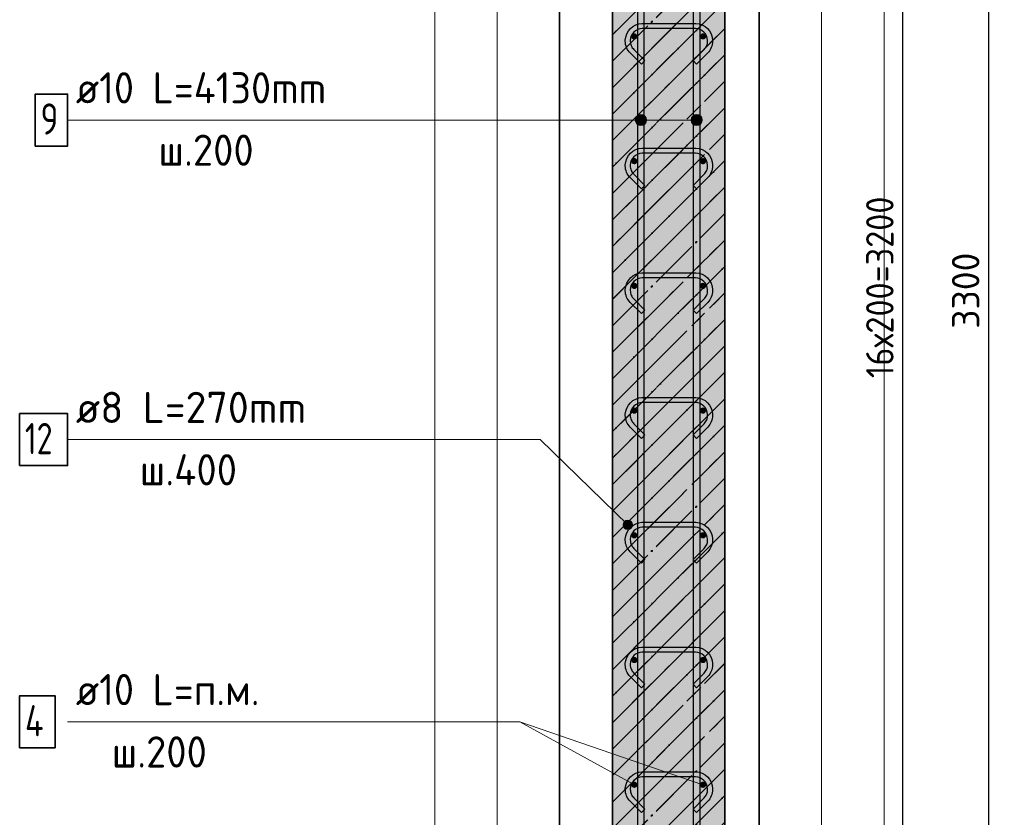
# Model space of a CAD drawing. Header units: millimetres. Extents: x -2995 to 60896, y -2809 to 57831.
# Tile 158 of 169: x 35749 to 37328, y 52628 to 53907. Entities that reach past the tile are written whole.
import ezdxf

# ---------------------------------------------------------------- set-up
doc = ezdxf.new("R2010")
doc.units = ezdxf.units.MM
doc.header["$PDMODE"] = 65
doc.linetypes.add('______11', pattern=[100, 80, -10, 0, -10])
doc.linetypes.add('______5', pattern=[220, 160, -20, 20, -20])
for name, color, linetype, lineweight in [('Standard', 7, 'Continuous', 25), ('Арм.стержн. вертикальными 1', 22, 'Continuous', 35), ('Арм.стержн.горизонт. 1', 180, 'Continuous', 35), ('Размерная линия_ общее', 7, 'Continuous', 13), ('Текст_ примечание', 7, 'Continuous', 13)]:
    doc.layers.add(name, color=color, linetype=linetype, lineweight=lineweight)
doc.layers.add('Арм.стержн.Стяжки', color=7, linetype='Continuous', lineweight=35, true_color=0x501e0f)
doc.styles.add('ISOCPEUR', font='ISOCPEUR')
doc.dimstyles.new('DIMSTYLE_5', dxfattribs={"dimtxt": 44, "dimasz": 50, "dimexe": 0, "dimexo": 0, "dimgap": 22, "dimtad": 2, "dimdec": 0, "dimrnd": 5, "dimzin": 12, "dimdsep": 46, "dimtxsty": 'ISOCPEUR', "dimblk1": 'ALL_ML_STRICH', "dimblk2": 'ALL_ML_STRICH', "dimsah": 1, "dimcen": 0, "dimclrd": 7, "dimclre": 256, "dimclrt": 7, "dimadec": 0, "dimazin": 0, "dimtfac": 1, "dimtdec": 0, "dimtix": 1, "dimtmove": 2, "dimatfit": 3, "dimfxl": 0, "dimtzin": 0, "dimlwd": 0, "dimlwe": -3, "dimarcsym": 0})

# ---------------------------------------------------------------- blocks, each defined once
blk = doc.blocks.new('ALL_ML_STRICH')
at = {"color": 0, "linetype": 'ByBlock', "lineweight": -2}
for p, q in [((0, -0.5), (0, 0.5)), ((-1, 0), (0.5, 0)), ((-0.3, -0.3), (0.3, 0.3))]:
    blk.add_line(p, q, dxfattribs=at)
blk = doc.blocks.new('*D361')
at = {"layer": 'DEFPOINTS', "color": 7, "linetype": 'Continuous', "lineweight": 13, "transparency": 33554687}
for p in [(36844.8, 55079.9), (36844.8, 51879.9), (37165.4, 51879.9)]:
    blk.add_point(p, dxfattribs=at)
at = {"layer": 'Размерная линия_ общее', "color": 253, "linetype": 'Continuous', "lineweight": -2, "true_color": 0xa0a0a0, "transparency": 33554687}
for p, q in [((36864.8, 55079.9), (37165.4, 55079.9)), ((36864.8, 51879.9), (37165.4, 51879.9))]:
    blk.add_line(p, q, dxfattribs=at)
at = {"layer": 'Размерная линия_ общее', "color": 7, "linetype": 'Continuous', "lineweight": -2, "transparency": 33554687}
blk.add_line((37165.4, 51879.9), (37165.4, 55079.9), dxfattribs=at)
at = {"layer": 'Размерная линия_ общее', "color": 7, "linetype": 'Continuous', "lineweight": 13, "transparency": 33554687, "xscale": 50, "yscale": 50, "zscale": 50}
for p, rotation in [((37165.4, 55079.9), 90), ((37165.4, 51879.9), 270)]:
    blk.add_blockref('ALL_ML_STRICH', p, dxfattribs=dict(at, rotation=rotation))
at = {"layer": 'Размерная линия_ общее', "color": 7, "linetype": 'Continuous', "lineweight": 13, "transparency": 33554687, "insert": (37106.4, 53331.9), "char_height": 44, "width": 2.2, "attachment_point": 1, "rotation": 90, "line_spacing_factor": 0.60241, "style": 'ISOCPEUR'}
blk.add_mtext('\\W0.91;16х200=3200', dxfattribs=at)
blk = doc.blocks.new('*D364')
at = {"layer": 'DEFPOINTS', "color": 7, "linetype": 'Continuous', "lineweight": 13, "transparency": 33554687}
for p in [(36734.8, 55119.9), (36782.7, 51819.9), (37303, 51819.9)]:
    blk.add_point(p, dxfattribs=at)
at = {"layer": 'Размерная линия_ общее', "color": 253, "linetype": 'Continuous', "lineweight": -2, "true_color": 0xa0a0a0, "transparency": 33554687}
for p, q in [((36754.8, 55119.9), (37303, 55119.9)), ((36802.7, 51819.9), (37303, 51819.9))]:
    blk.add_line(p, q, dxfattribs=at)
at = {"layer": 'Размерная линия_ общее', "color": 7, "linetype": 'Continuous', "lineweight": -2, "transparency": 33554687}
blk.add_line((37303, 51819.9), (37303, 55119.9), dxfattribs=at)
at = {"layer": 'Размерная линия_ общее', "color": 7, "linetype": 'Continuous', "lineweight": 13, "transparency": 33554687, "xscale": 50, "yscale": 50, "zscale": 50}
for p, rotation in [((37303, 55119.9), 90), ((37303, 51819.9), 270)]:
    blk.add_blockref('ALL_ML_STRICH', p, dxfattribs=dict(at, rotation=rotation))
at = {"layer": 'Размерная линия_ общее', "color": 7, "linetype": 'Continuous', "lineweight": 13, "transparency": 33554687, "insert": (37266, 53472.1), "char_height": 44, "width": 176, "attachment_point": 5, "rotation": 90, "style": 'ISOCPEUR'}
blk.add_mtext('\\A1;{3300}', dxfattribs=at)

msp = doc.modelspace()

# ---------------------------------------------------------------- hatches: boundary and pattern name
at = {"layer": 'Standard', "linetype": 'Continuous', "lineweight": 35, "transparency": 33554687}
h = msp.add_hatch(dxfattribs=at)
h.set_pattern_fill('__________541', scale=20, angle=135, style=0, pattern_type=2)
h.set_pattern_definition([(225, (0, 0), (42.426407, -42.426407), [80, -10, 0, -10]), (225, (21.213, -21.213), (42.426407, -42.426407), [160, -20, 20, -20])])
h.paths.add_polyline_path([(36879.8, 55119.9), (36699.8, 55119.9), (36699.8, 51819.9), (36879.8, 51819.9)], flags=0)
at = {"layer": 'Standard', "linetype": 'Continuous', "lineweight": 35, "true_color": 0xc7c7c7, "transparency": 33554687}
msp.add_hatch(color=9, dxfattribs=at).paths.add_polyline_path([(36879.8, 55119.9), (36699.8, 55119.9), (36699.8, 51819.9), (36879.8, 51819.9)])
at = {"layer": 'Арм.стержн. вертикальными 1', "linetype": 'Continuous', "lineweight": 13, "transparency": 33554687}
for points in [[(36737.6, 53741.3), (36737.6, 53750.3), (36736.3, 53745.8)], [(36737.6, 53741.3), (36737.6, 53750.3), (36736.3, 53745.8)], [(36737.6, 53750.3), (36740.8, 53738.1), (36740.8, 53753.6)], [(36737.6, 53750.3), (36740.8, 53738.1), (36740.8, 53753.6)], [(36737.6, 53750.3), (36737.6, 53741.3), (36740.8, 53738.1)], [(36737.6, 53750.3), (36737.6, 53741.3), (36740.8, 53738.1)], [(36740.8, 53753.6), (36745.3, 53736.8), (36745.3, 53754.8)], [(36740.8, 53753.6), (36745.3, 53736.8), (36745.3, 53754.8)], [(36740.8, 53753.6), (36740.8, 53738.1), (36745.3, 53736.8)], [(36740.8, 53753.6), (36740.8, 53738.1), (36745.3, 53736.8)], [(36745.3, 53754.8), (36745.3, 53736.8), (36749.8, 53738.1)], [(36745.3, 53754.8), (36749.8, 53738.1), (36749.8, 53753.6)], [(36745.3, 53754.8), (36745.3, 53736.8), (36749.8, 53738.1)], [(36745.3, 53754.8), (36749.8, 53738.1), (36749.8, 53753.6)], [(36749.8, 53753.6), (36749.8, 53738.1), (36753.1, 53741.3)], [(36749.8, 53753.6), (36753.1, 53741.3), (36753.1, 53750.3)], [(36749.8, 53753.6), (36749.8, 53738.1), (36753.1, 53741.3)], [(36749.8, 53753.6), (36753.1, 53741.3), (36753.1, 53750.3)], [(36753.1, 53750.3), (36753.1, 53741.3), (36754.3, 53745.8)], [(36753.1, 53750.3), (36753.1, 53741.3), (36754.3, 53745.8)], [(36827.1, 53741.3), (36827.1, 53750.3), (36825.8, 53745.8)], [(36827.1, 53741.3), (36827.1, 53750.3), (36825.8, 53745.8)], [(36827.1, 53750.3), (36830.3, 53738.1), (36830.3, 53753.6)], [(36827.1, 53750.3), (36830.3, 53738.1), (36830.3, 53753.6)], [(36827.1, 53750.3), (36827.1, 53741.3), (36830.3, 53738.1)], [(36827.1, 53750.3), (36827.1, 53741.3), (36830.3, 53738.1)], [(36830.3, 53753.6), (36834.8, 53736.8), (36834.8, 53754.8)], [(36830.3, 53753.6), (36834.8, 53736.8), (36834.8, 53754.8)], [(36830.3, 53753.6), (36830.3, 53738.1), (36834.8, 53736.8)], [(36830.3, 53753.6), (36830.3, 53738.1), (36834.8, 53736.8)], [(36834.8, 53754.8), (36834.8, 53736.8), (36839.3, 53738.1)], [(36834.8, 53754.8), (36839.3, 53738.1), (36839.3, 53753.6)], [(36834.8, 53754.8), (36834.8, 53736.8), (36839.3, 53738.1)], [(36834.8, 53754.8), (36839.3, 53738.1), (36839.3, 53753.6)], [(36839.3, 53753.6), (36839.3, 53738.1), (36842.6, 53741.3)], [(36839.3, 53753.6), (36842.6, 53741.3), (36842.6, 53750.3)], [(36839.3, 53753.6), (36839.3, 53738.1), (36842.6, 53741.3)], [(36839.3, 53753.6), (36842.6, 53741.3), (36842.6, 53750.3)], [(36842.6, 53750.3), (36842.6, 53741.3), (36843.8, 53745.8)], [(36842.6, 53750.3), (36842.6, 53741.3), (36843.8, 53745.8)]]:
    msp.add_hatch(color=7, dxfattribs=at).paths.add_polyline_path(points)
at = {"layer": 'Арм.стержн.горизонт. 1', "linetype": 'Continuous', "lineweight": 50, "transparency": 33554687}
for points in [[(36739.9, 53879.9), (36739.5, 53881.8), (36738.4, 53883.4), (36736.8, 53884.5), (36734.9, 53884.9), (36732.9, 53884.5), (36731.3, 53883.4), (36730.2, 53881.8), (36729.9, 53879.9), (36730.2, 53878), (36731.3, 53876.3), (36732.9, 53875.2), (36734.9, 53874.9), (36736.8, 53875.2), (36738.4, 53876.3), (36739.5, 53878)], [(36849.9, 53879.9), (36849.5, 53881.8), (36848.4, 53883.4), (36846.8, 53884.5), (36844.9, 53884.9), (36842.9, 53884.5), (36841.3, 53883.4), (36840.2, 53881.8), (36839.9, 53879.9), (36840.2, 53878), (36841.3, 53876.3), (36842.9, 53875.2), (36844.9, 53874.9), (36846.8, 53875.2), (36848.4, 53876.3), (36849.5, 53878)], [(36739.9, 53679.9), (36739.5, 53681.8), (36738.4, 53683.4), (36736.8, 53684.5), (36734.9, 53684.9), (36732.9, 53684.5), (36731.3, 53683.4), (36730.2, 53681.8), (36729.9, 53679.9), (36730.2, 53678), (36731.3, 53676.3), (36732.9, 53675.2), (36734.9, 53674.9), (36736.8, 53675.2), (36738.4, 53676.3), (36739.5, 53678)], [(36849.9, 53679.9), (36849.5, 53681.8), (36848.4, 53683.4), (36846.8, 53684.5), (36844.9, 53684.9), (36842.9, 53684.5), (36841.3, 53683.4), (36840.2, 53681.8), (36839.9, 53679.9), (36840.2, 53678), (36841.3, 53676.3), (36842.9, 53675.2), (36844.9, 53674.9), (36846.8, 53675.2), (36848.4, 53676.3), (36849.5, 53678)], [(36739.9, 53479.9), (36739.5, 53481.8), (36738.4, 53483.4), (36736.8, 53484.5), (36734.9, 53484.9), (36732.9, 53484.5), (36731.3, 53483.4), (36730.2, 53481.8), (36729.9, 53479.9), (36730.2, 53478), (36731.3, 53476.3), (36732.9, 53475.2), (36734.9, 53474.9), (36736.8, 53475.2), (36738.4, 53476.3), (36739.5, 53478)], [(36849.9, 53479.9), (36849.5, 53481.8), (36848.4, 53483.4), (36846.8, 53484.5), (36844.9, 53484.9), (36842.9, 53484.5), (36841.3, 53483.4), (36840.2, 53481.8), (36839.9, 53479.9), (36840.2, 53478), (36841.3, 53476.3), (36842.9, 53475.2), (36844.9, 53474.9), (36846.8, 53475.2), (36848.4, 53476.3), (36849.5, 53478)], [(36739.9, 53279.9), (36739.5, 53281.8), (36738.4, 53283.4), (36736.8, 53284.5), (36734.9, 53284.9), (36732.9, 53284.5), (36731.3, 53283.4), (36730.2, 53281.8), (36729.9, 53279.9), (36730.2, 53278), (36731.3, 53276.3), (36732.9, 53275.2), (36734.9, 53274.9), (36736.8, 53275.2), (36738.4, 53276.3), (36739.5, 53278)], [(36849.9, 53279.9), (36849.5, 53281.8), (36848.4, 53283.4), (36846.8, 53284.5), (36844.9, 53284.9), (36842.9, 53284.5), (36841.3, 53283.4), (36840.2, 53281.8), (36839.9, 53279.9), (36840.2, 53278), (36841.3, 53276.3), (36842.9, 53275.2), (36844.9, 53274.9), (36846.8, 53275.2), (36848.4, 53276.3), (36849.5, 53278)], [(36739.9, 53079.9), (36739.5, 53081.8), (36738.4, 53083.4), (36736.8, 53084.5), (36734.9, 53084.9), (36732.9, 53084.5), (36731.3, 53083.4), (36730.2, 53081.8), (36729.9, 53079.9), (36730.2, 53078), (36731.3, 53076.3), (36732.9, 53075.2), (36734.9, 53074.9), (36736.8, 53075.2), (36738.4, 53076.3), (36739.5, 53078)], [(36849.9, 53079.9), (36849.5, 53081.8), (36848.4, 53083.4), (36846.8, 53084.5), (36844.9, 53084.9), (36842.9, 53084.5), (36841.3, 53083.4), (36840.2, 53081.8), (36839.9, 53079.9), (36840.2, 53078), (36841.3, 53076.3), (36842.9, 53075.2), (36844.9, 53074.9), (36846.8, 53075.2), (36848.4, 53076.3), (36849.5, 53078)], [(36739.9, 52879.9), (36739.5, 52881.8), (36738.4, 52883.4), (36736.8, 52884.5), (36734.9, 52884.9), (36732.9, 52884.5), (36731.3, 52883.4), (36730.2, 52881.8), (36729.9, 52879.9), (36730.2, 52878), (36731.3, 52876.3), (36732.9, 52875.2), (36734.9, 52874.9), (36736.8, 52875.2), (36738.4, 52876.3), (36739.5, 52878)], [(36849.9, 52879.9), (36849.5, 52881.8), (36848.4, 52883.4), (36846.8, 52884.5), (36844.9, 52884.9), (36842.9, 52884.5), (36841.3, 52883.4), (36840.2, 52881.8), (36839.9, 52879.9), (36840.2, 52878), (36841.3, 52876.3), (36842.9, 52875.2), (36844.9, 52874.9), (36846.8, 52875.2), (36848.4, 52876.3), (36849.5, 52878)], [(36739.9, 52679.9), (36739.5, 52681.8), (36738.4, 52683.4), (36736.8, 52684.5), (36734.9, 52684.9), (36732.9, 52684.5), (36731.3, 52683.4), (36730.2, 52681.8), (36729.9, 52679.9), (36730.2, 52678), (36731.3, 52676.3), (36732.9, 52675.2), (36734.9, 52674.9), (36736.8, 52675.2), (36738.4, 52676.3), (36739.5, 52678)], [(36849.9, 52679.9), (36849.5, 52681.8), (36848.4, 52683.4), (36846.8, 52684.5), (36844.9, 52684.9), (36842.9, 52684.5), (36841.3, 52683.4), (36840.2, 52681.8), (36839.9, 52679.9), (36840.2, 52678), (36841.3, 52676.3), (36842.9, 52675.2), (36844.9, 52674.9), (36846.8, 52675.2), (36848.4, 52676.3), (36849.5, 52678)]]:
    msp.add_hatch(color=4, dxfattribs=at).paths.add_polyline_path(points)
at = {"layer": 'Арм.стержн.Стяжки', "linetype": 'Continuous', "lineweight": 13, "transparency": 33554687}
for points in [[(36722.3, 53103.9), (36717.1, 53094.7), (36726.1, 53104)], [(36726.1, 53104), (36717.1, 53094.7), (36719.1, 53091.4)], [(36717.1, 53098.5), (36722.3, 53103.9), (36718.9, 53102)], [(36722.3, 53103.9), (36717.1, 53098.5), (36717.1, 53094.7)], [(36726.1, 53104), (36719.1, 53091.4), (36729.5, 53102.1)], [(36729.5, 53102.1), (36719.1, 53091.4), (36722.5, 53089.5)], [(36729.5, 53102.1), (36722.5, 53089.5), (36731.5, 53098.8)], [(36731.5, 53098.8), (36722.5, 53089.5), (36726.3, 53089.6)], [(36731.5, 53098.8), (36726.3, 53089.6), (36731.6, 53094.9)], [(36731.6, 53094.9), (36726.3, 53089.6), (36729.7, 53091.5)]]:
    msp.add_hatch(color=7, dxfattribs=at).paths.add_polyline_path(points)

# ---------------------------------------------------------------- linework, layer by layer
at = {"layer": 'Standard', "color": 52, "linetype": 'Continuous', "lineweight": 13, "transparency": 33554687}
for p, q in [((36615.1, 51819.9), (36615.1, 56005)), ((36615.1, 56005), (36615.1, 51819.9)), ((36935.1, 56005), (36935.1, 51819.9)), ((36935.1, 51819.9), (36935.1, 56005))]:
    msp.add_line(p, q, dxfattribs=at)
at = {"layer": 'Standard', "color": 52, "linetype": 'Continuous', "lineweight": -3, "transparency": 33554687}
for p, q in [((36615.1, 51819.9), (36615.1, 56005)), ((36615.1, 56005), (36615.1, 51819.9)), ((36935.1, 56005), (36935.1, 51819.9)), ((36935.1, 51819.9), (36935.1, 56005))]:
    msp.add_line(p, q, dxfattribs=at)
at = {"layer": 'Standard', "color": 7, "linetype": 'Continuous', "lineweight": 35, "transparency": 33554687}
for p, q in [((36699.8, 55119.9), (36699.8, 51819.9)), ((36699.8, 55119.9), (36699.8, 51819.9)), ((36879.8, 51819.9), (36879.8, 55119.9)), ((36879.8, 51819.9), (36879.8, 55119.9))]:
    msp.add_line(p, q, dxfattribs=at)
at = {"layer": 'Standard', "color": 253, "linetype": '______5', "lineweight": 35, "true_color": 0xababab, "transparency": 33554687}
for p, q in [((36699.8, 53882.5), (36879.8, 54062.5)), ((36699.8, 53797.7), (36879.8, 53977.7)), ((36699.8, 53712.8), (36879.8, 53892.8)), ((36699.8, 53628), (36879.8, 53808)), ((36699.8, 53543.1), (36879.8, 53723.1)), ((36699.8, 53458.3), (36879.8, 53638.3)), ((36699.8, 53373.4), (36879.8, 53553.4)), ((36699.8, 53288.5), (36879.8, 53468.5)), ((36699.8, 53203.7), (36879.8, 53383.7)), ((36699.8, 53118.8), (36879.8, 53298.8)), ((36699.8, 53034), (36879.8, 53214)), ((36699.8, 52949.1), (36879.8, 53129.1)), ((36699.8, 52864.3), (36879.8, 53044.3)), ((36699.8, 52779.4), (36879.8, 52959.4)), ((36699.8, 52694.6), (36879.8, 52874.6)), ((36699.8, 52609.7), (36879.8, 52789.7)), ((36699.8, 52524.9), (36879.8, 52704.9))]:
    msp.add_line(p, q, dxfattribs=at)
at = {"layer": 'Standard', "color": 253, "linetype": '______11', "lineweight": 35, "true_color": 0xababab, "transparency": 33554687}
for p, q in [((36699.8, 53840.1), (36879.8, 54020.1)), ((36699.8, 53755.2), (36879.8, 53935.2)), ((36699.8, 53670.4), (36879.8, 53850.4)), ((36699.8, 53585.5), (36879.8, 53765.5)), ((36699.8, 53500.7), (36879.8, 53680.7)), ((36699.8, 53415.8), (36879.8, 53595.8)), ((36699.8, 53331), (36879.8, 53511)), ((36699.8, 53246.1), (36879.8, 53426.1)), ((36699.8, 53161.3), (36879.8, 53341.3)), ((36699.8, 53076.4), (36879.8, 53256.4)), ((36699.8, 52991.6), (36879.8, 53171.6)), ((36699.8, 52906.7), (36879.8, 53086.7)), ((36699.8, 52821.9), (36879.8, 53001.9)), ((36699.8, 52737), (36879.8, 52917)), ((36699.8, 52652.2), (36879.8, 52832.2)), ((36699.8, 52567.3), (36879.8, 52747.3)), ((36699.8, 52482.4), (36879.8, 52662.4))]:
    msp.add_line(p, q, dxfattribs=at)
at = {"layer": 'Standard', "color": 7, "linetype": 'Continuous', "lineweight": 13, "transparency": 33554687}
for points in [[(36415.1, 51619.9), (37135.1, 51619.9), (37135.1, 56205), (36415.1, 56205), (36415.1, 51619.9)], [(36515.1, 51719.9), (37035.1, 51719.9), (37035.1, 56105), (36515.1, 56105), (36515.1, 51719.9)]]:
    msp.add_lwpolyline(points, dxfattribs=at)
at = {"layer": 'Арм.стержн. вертикальными 1', "color": 7, "linetype": 'Continuous', "lineweight": 13, "transparency": 33554687}
for p, q in [((36745.3, 53754.8), (36745.3, 53754.8)), ((36745.3, 53754.8), (36745.3, 53754.8)), ((36834.8, 53754.8), (36834.8, 53754.8)), ((36834.8, 53754.8), (36834.8, 53754.8)), ((35826.1, 53745.8), (36556.1, 53745.8)), ((36556.1, 53745.8), (36745.3, 53745.8)), ((36556.1, 53745.8), (36745.3, 53745.8)), ((36556.1, 53745.8), (36834.8, 53745.8)), ((36556.1, 53745.8), (36834.8, 53745.8)), ((36736.3, 53745.8), (36736.3, 53745.8)), ((36736.3, 53745.8), (36736.3, 53745.8)), ((36745.3, 53736.8), (36745.3, 53736.8)), ((36745.3, 53736.8), (36745.3, 53736.8)), ((36754.3, 53745.8), (36754.3, 53745.8)), ((36754.3, 53745.8), (36754.3, 53745.8)), ((36825.8, 53745.8), (36825.8, 53745.8)), ((36825.8, 53745.8), (36825.8, 53745.8)), ((36834.8, 53736.8), (36834.8, 53736.8)), ((36834.8, 53736.8), (36834.8, 53736.8)), ((36843.8, 53745.8), (36843.8, 53745.8)), ((36843.8, 53745.8), (36843.8, 53745.8))]:
    msp.add_line(p, q, dxfattribs=at)
at = {"layer": 'Арм.стержн. вертикальными 1', "color": 4, "linetype": 'Continuous', "lineweight": 25, "transparency": 33554687}
for points in [[(36740.3, 51819.9), (36740.3, 55949.9), (36750.3, 55949.9), (36750.3, 51819.9), (36740.3, 51819.9)], [(36740.3, 51819.9), (36740.3, 55949.9), (36750.3, 55949.9), (36750.3, 51819.9), (36740.3, 51819.9)], [(36740.3, 51819.9), (36740.3, 55949.9), (36750.3, 55949.9), (36750.3, 51819.9), (36740.3, 51819.9)], [(36829.8, 51819.9), (36829.8, 55949.9), (36839.8, 55949.9), (36839.8, 51819.9), (36829.8, 51819.9)], [(36829.8, 51819.9), (36829.8, 55949.9), (36839.8, 55949.9), (36839.8, 51819.9), (36829.8, 51819.9)], [(36829.8, 51819.9), (36829.8, 55949.9), (36839.8, 55949.9), (36839.8, 51819.9), (36829.8, 51819.9)]]:
    msp.add_lwpolyline(points, dxfattribs=at)
at = {"layer": 'Арм.стержн. вертикальными 1', "color": 7, "linetype": 'Continuous', "lineweight": 35, "transparency": 33554687}
msp.add_lwpolyline([(35774.4, 53704.1), (35826.1, 53704.1), (35826.1, 53787.5), (35774.4, 53787.5), (35774.4, 53704.1)], dxfattribs=at)
at = {"layer": 'Арм.стержн. вертикальными 1', "color": 7, "linetype": 'Continuous', "lineweight": 13, "transparency": 33554687}
for centre in [(36745.3, 53745.8), (36745.3, 53745.8), (36834.8, 53745.8), (36834.8, 53745.8)]:
    msp.add_circle(centre, 9, dxfattribs=at)
at = {"layer": 'Арм.стержн.горизонт. 1', "color": 7, "linetype": 'Continuous', "lineweight": 13, "transparency": 33554687}
for p, q in [((35826.1, 52780.8), (36551.1, 52780.8)), ((36551.1, 52780.8), (36734.9, 52679.9))]:
    msp.add_line(p, q, dxfattribs=at)
at = {"layer": 'Арм.стержн.горизонт. 1', "color": 7, "linetype": 'Continuous', "lineweight": 35, "transparency": 33554687}
msp.add_lwpolyline([(35749.4, 52739.1), (35806.1, 52739.1), (35806.1, 52822.5), (35749.4, 52822.5), (35749.4, 52739.1)], dxfattribs=at)
at = {"layer": 'Арм.стержн.Стяжки', "color": 7, "linetype": 'Continuous', "lineweight": 13, "transparency": 33554687}
for p, q in [((35826.1, 53233.3), (36583.6, 53233.3)), ((36583.6, 53233.3), (36724.3, 53096.7)), ((36718.9, 53102), (36718.9, 53102)), ((36729.5, 53102.1), (36729.5, 53102.1)), ((36719.1, 53091.4), (36719.1, 53091.4)), ((36729.7, 53091.5), (36729.7, 53091.5))]:
    msp.add_line(p, q, dxfattribs=at)
at = {"layer": 'Арм.стержн.Стяжки', "color": 40, "linetype": 'Continuous', "lineweight": 25, "transparency": 33554687}
for points in [[(36746.1, 53835.3), (36728.1, 53853.4), (36726.4, 53855.3), (36724.9, 53857.4), (36723.5, 53859.7), (36722.4, 53862), (36721.6, 53864.4), (36720.9, 53867), (36720.5, 53869.5), (36720.3, 53872.1), (36720.3, 53874.1), (36721, 53878.9), (36722.7, 53884), (36725.3, 53888.7), (36728.5, 53892.5), (36732.4, 53895.8), (36737, 53898.4), (36742.1, 53900.1), (36747, 53900.7), (36833.6, 53900.7), (36838.5, 53900.1), (36843.6, 53898.4), (36848.3, 53895.8), (36852.1, 53892.5), (36855.3, 53888.7), (36858, 53884), (36859.6, 53878.9), (36860.3, 53874.1), (36860.3, 53872.1), (36860.1, 53869.5), (36859.7, 53867), (36859.1, 53864.4), (36858.2, 53862), (36857.1, 53859.7), (36855.8, 53857.4), (36854.2, 53855.3), (36852.6, 53853.4), (36834.5, 53835.3), (36828.9, 53841), (36846.7, 53858.9), (36848, 53860.3), (36849.1, 53861.8), (36850, 53863.4), (36850.8, 53865.1), (36851.4, 53866.8), (36851.9, 53868.6), (36852.2, 53870.5), (36852.3, 53872.4), (36852.3, 53873.5), (36851.8, 53877.1), (36850.6, 53880.8), (36848.7, 53884.1), (36846.4, 53886.9), (36843.7, 53889.1), (36840.4, 53891), (36836.7, 53892.2), (36833.1, 53892.7), (36747.5, 53892.7), (36743.9, 53892.2), (36740.3, 53891), (36736.9, 53889.1), (36734.2, 53886.9), (36731.9, 53884.1), (36730, 53880.8), (36728.8, 53877.1), (36728.3, 53873.5), (36728.3, 53872.4), (36728.5, 53870.5), (36728.8, 53868.6), (36729.2, 53866.8), (36729.8, 53865.1), (36730.6, 53863.4), (36731.6, 53861.8), (36732.7, 53860.3), (36733.9, 53858.9), (36751.8, 53841), (36746.1, 53835.3)], [(36746.1, 53635.3), (36728, 53653.4), (36726.4, 53655.3), (36724.9, 53657.4), (36723.5, 53659.7), (36722.4, 53662), (36721.6, 53664.4), (36720.9, 53667), (36720.5, 53669.5), (36720.3, 53672.1), (36720.3, 53674.1), (36721, 53678.9), (36722.7, 53684), (36725.3, 53688.7), (36728.5, 53692.5), (36732.4, 53695.8), (36737, 53698.4), (36742.1, 53700.1), (36747, 53700.7), (36833.6, 53700.7), (36838.5, 53700.1), (36843.6, 53698.4), (36848.3, 53695.8), (36852.1, 53692.5), (36855.3, 53688.7), (36858, 53684), (36859.6, 53678.9), (36860.3, 53674.1), (36860.3, 53672.1), (36860.1, 53669.5), (36859.7, 53667), (36859.1, 53664.4), (36858.2, 53662), (36857.1, 53659.7), (36855.8, 53657.4), (36854.2, 53655.3), (36852.6, 53653.4), (36834.5, 53635.3), (36828.9, 53641), (36846.7, 53658.9), (36848, 53660.3), (36849.1, 53661.8), (36850, 53663.4), (36850.8, 53665.1), (36851.4, 53666.8), (36851.9, 53668.6), (36852.2, 53670.5), (36852.3, 53672.4), (36852.3, 53673.5), (36851.8, 53677.1), (36850.6, 53680.8), (36848.7, 53684.1), (36846.4, 53686.9), (36843.7, 53689.1), (36840.4, 53691), (36836.7, 53692.2), (36833.1, 53692.7), (36747.5, 53692.7), (36743.9, 53692.2), (36740.3, 53691), (36736.9, 53689.1), (36734.2, 53686.9), (36731.9, 53684.1), (36730, 53680.8), (36728.8, 53677.1), (36728.3, 53673.5), (36728.3, 53672.4), (36728.4, 53670.5), (36728.7, 53668.6), (36729.2, 53666.8), (36729.8, 53665.1), (36730.6, 53663.4), (36731.6, 53661.8), (36732.7, 53660.3), (36733.9, 53658.9), (36751.8, 53641), (36746.1, 53635.3)], [(36746.1, 53435.3), (36728.1, 53453.4), (36726.4, 53455.3), (36724.9, 53457.4), (36723.5, 53459.7), (36722.4, 53462), (36721.6, 53464.4), (36720.9, 53467), (36720.5, 53469.5), (36720.3, 53472.1), (36720.3, 53474.1), (36721, 53478.9), (36722.7, 53484), (36725.3, 53488.7), (36728.5, 53492.5), (36732.4, 53495.8), (36737, 53498.4), (36742.1, 53500.1), (36747, 53500.7), (36833.6, 53500.7), (36838.5, 53500.1), (36843.6, 53498.4), (36848.3, 53495.8), (36852.1, 53492.5), (36855.3, 53488.7), (36858, 53484), (36859.6, 53478.9), (36860.3, 53474.1), (36860.3, 53472.1), (36860.1, 53469.5), (36859.7, 53467), (36859.1, 53464.4), (36858.2, 53462), (36857.1, 53459.7), (36855.8, 53457.4), (36854.2, 53455.3), (36852.6, 53453.4), (36834.5, 53435.3), (36828.9, 53441), (36846.7, 53458.9), (36848, 53460.3), (36849.1, 53461.8), (36850, 53463.4), (36850.8, 53465.1), (36851.4, 53466.8), (36851.9, 53468.6), (36852.2, 53470.5), (36852.3, 53472.4), (36852.3, 53473.5), (36851.8, 53477.1), (36850.6, 53480.8), (36848.7, 53484.1), (36846.4, 53486.9), (36843.7, 53489.1), (36840.4, 53491), (36836.7, 53492.2), (36833.1, 53492.7), (36747.5, 53492.7), (36743.9, 53492.2), (36740.3, 53491), (36736.9, 53489.1), (36734.2, 53486.9), (36731.9, 53484.1), (36730, 53480.8), (36728.8, 53477.1), (36728.3, 53473.5), (36728.3, 53472.4), (36728.5, 53470.5), (36728.8, 53468.6), (36729.2, 53466.8), (36729.8, 53465.1), (36730.6, 53463.4), (36731.6, 53461.8), (36732.7, 53460.3), (36733.9, 53458.9), (36751.8, 53441), (36746.1, 53435.3)], [(36746.1, 53235.3), (36728, 53253.4), (36726.4, 53255.3), (36724.9, 53257.4), (36723.5, 53259.7), (36722.4, 53262), (36721.6, 53264.4), (36720.9, 53267), (36720.5, 53269.5), (36720.3, 53272.1), (36720.3, 53274.1), (36721, 53278.9), (36722.7, 53284), (36725.3, 53288.7), (36728.5, 53292.5), (36732.4, 53295.8), (36737, 53298.4), (36742.1, 53300.1), (36747, 53300.7), (36833.6, 53300.7), (36838.5, 53300.1), (36843.6, 53298.4), (36848.3, 53295.8), (36852.1, 53292.5), (36855.3, 53288.7), (36858, 53284), (36859.6, 53278.9), (36860.3, 53274.1), (36860.3, 53272.1), (36860.1, 53269.5), (36859.7, 53267), (36859.1, 53264.4), (36858.2, 53262), (36857.1, 53259.7), (36855.8, 53257.4), (36854.2, 53255.3), (36852.6, 53253.4), (36834.5, 53235.3), (36828.9, 53241), (36846.7, 53258.9), (36848, 53260.3), (36849.1, 53261.8), (36850, 53263.4), (36850.8, 53265.1), (36851.4, 53266.8), (36851.9, 53268.6), (36852.2, 53270.5), (36852.3, 53272.4), (36852.3, 53273.5), (36851.8, 53277.1), (36850.6, 53280.8), (36848.7, 53284.1), (36846.4, 53286.9), (36843.7, 53289.1), (36840.4, 53291), (36836.7, 53292.2), (36833.1, 53292.7), (36747.5, 53292.7), (36743.9, 53292.2), (36740.3, 53291), (36736.9, 53289.1), (36734.2, 53286.9), (36731.9, 53284.1), (36730, 53280.8), (36728.8, 53277.1), (36728.3, 53273.5), (36728.3, 53272.4), (36728.4, 53270.5), (36728.7, 53268.6), (36729.2, 53266.8), (36729.8, 53265.1), (36730.6, 53263.4), (36731.6, 53261.8), (36732.7, 53260.3), (36733.9, 53258.9), (36751.8, 53241), (36746.1, 53235.3)], [(36746.1, 53035.3), (36728.1, 53053.4), (36726.4, 53055.3), (36724.9, 53057.4), (36723.5, 53059.7), (36722.4, 53062), (36721.6, 53064.4), (36720.9, 53067), (36720.5, 53069.5), (36720.3, 53072.1), (36720.3, 53074.1), (36721, 53078.9), (36722.7, 53084), (36725.3, 53088.7), (36728.5, 53092.5), (36732.4, 53095.8), (36737, 53098.4), (36742.1, 53100.1), (36747, 53100.7), (36833.6, 53100.7), (36838.5, 53100.1), (36843.6, 53098.4), (36848.3, 53095.8), (36852.1, 53092.5), (36855.3, 53088.7), (36858, 53084), (36859.6, 53078.9), (36860.3, 53074.1), (36860.3, 53072.1), (36860.1, 53069.5), (36859.7, 53067), (36859.1, 53064.4), (36858.2, 53062), (36857.1, 53059.7), (36855.8, 53057.4), (36854.2, 53055.3), (36852.6, 53053.4), (36834.5, 53035.3), (36828.9, 53041), (36846.7, 53058.9), (36848, 53060.3), (36849.1, 53061.8), (36850, 53063.4), (36850.8, 53065.1), (36851.4, 53066.8), (36851.9, 53068.6), (36852.2, 53070.5), (36852.3, 53072.4), (36852.3, 53073.5), (36851.8, 53077.1), (36850.6, 53080.8), (36848.7, 53084.1), (36846.4, 53086.9), (36843.7, 53089.1), (36840.4, 53091), (36836.7, 53092.2), (36833.1, 53092.7), (36747.5, 53092.7), (36743.9, 53092.2), (36740.3, 53091), (36736.9, 53089.1), (36734.2, 53086.9), (36731.9, 53084.1), (36730, 53080.8), (36728.8, 53077.1), (36728.3, 53073.5), (36728.3, 53072.4), (36728.5, 53070.5), (36728.8, 53068.6), (36729.2, 53066.8), (36729.8, 53065.1), (36730.6, 53063.4), (36731.6, 53061.8), (36732.7, 53060.3), (36733.9, 53058.9), (36751.8, 53041), (36746.1, 53035.3)], [(36746.1, 52835.3), (36728, 52853.4), (36726.4, 52855.3), (36724.9, 52857.4), (36723.5, 52859.7), (36722.4, 52862), (36721.6, 52864.4), (36720.9, 52867), (36720.5, 52869.5), (36720.3, 52872.1), (36720.3, 52874.1), (36721, 52878.9), (36722.7, 52884), (36725.3, 52888.7), (36728.5, 52892.5), (36732.4, 52895.8), (36737, 52898.4), (36742.1, 52900.1), (36747, 52900.7), (36833.6, 52900.7), (36838.5, 52900.1), (36843.6, 52898.4), (36848.3, 52895.8), (36852.1, 52892.5), (36855.3, 52888.7), (36858, 52884), (36859.6, 52878.9), (36860.3, 52874.1), (36860.3, 52872.1), (36860.1, 52869.5), (36859.7, 52867), (36859.1, 52864.4), (36858.2, 52862), (36857.1, 52859.7), (36855.8, 52857.4), (36854.2, 52855.3), (36852.6, 52853.4), (36834.5, 52835.3), (36828.9, 52841), (36846.7, 52858.9), (36848, 52860.3), (36849.1, 52861.8), (36850, 52863.4), (36850.8, 52865.1), (36851.4, 52866.8), (36851.9, 52868.6), (36852.2, 52870.5), (36852.3, 52872.4), (36852.3, 52873.5), (36851.8, 52877.1), (36850.6, 52880.8), (36848.7, 52884.1), (36846.4, 52886.9), (36843.7, 52889.1), (36840.4, 52891), (36836.7, 52892.2), (36833.1, 52892.7), (36747.5, 52892.7), (36743.9, 52892.2), (36740.3, 52891), (36736.9, 52889.1), (36734.2, 52886.9), (36731.9, 52884.1), (36730, 52880.8), (36728.8, 52877.1), (36728.3, 52873.5), (36728.3, 52872.4), (36728.4, 52870.5), (36728.7, 52868.6), (36729.2, 52866.8), (36729.8, 52865.1), (36730.6, 52863.4), (36731.6, 52861.8), (36732.7, 52860.3), (36733.9, 52858.9), (36751.8, 52841), (36746.1, 52835.3)], [(36746.1, 52635.3), (36728.1, 52653.4), (36726.4, 52655.3), (36724.9, 52657.4), (36723.5, 52659.7), (36722.4, 52662), (36721.6, 52664.4), (36720.9, 52667), (36720.5, 52669.5), (36720.3, 52672.1), (36720.3, 52674.1), (36721, 52678.9), (36722.7, 52684), (36725.3, 52688.7), (36728.5, 52692.5), (36732.4, 52695.8), (36737, 52698.4), (36742.1, 52700.1), (36747, 52700.7), (36833.6, 52700.7), (36838.5, 52700.1), (36843.6, 52698.4), (36848.3, 52695.8), (36852.1, 52692.5), (36855.3, 52688.7), (36858, 52684), (36859.6, 52678.9), (36860.3, 52674.1), (36860.3, 52672.1), (36860.1, 52669.5), (36859.7, 52667), (36859.1, 52664.4), (36858.2, 52662), (36857.1, 52659.7), (36855.8, 52657.4), (36854.2, 52655.3), (36852.6, 52653.4), (36834.5, 52635.3), (36828.9, 52641), (36846.7, 52658.9), (36848, 52660.3), (36849.1, 52661.8), (36850, 52663.4), (36850.8, 52665.1), (36851.4, 52666.8), (36851.9, 52668.6), (36852.2, 52670.5), (36852.3, 52672.4), (36852.3, 52673.5), (36851.8, 52677.1), (36850.6, 52680.8), (36848.7, 52684.1), (36846.4, 52686.9), (36843.7, 52689.1), (36840.4, 52691), (36836.7, 52692.2), (36833.1, 52692.7), (36747.5, 52692.7), (36743.9, 52692.2), (36740.3, 52691), (36736.9, 52689.1), (36734.2, 52686.9), (36731.9, 52684.1), (36730, 52680.8), (36728.8, 52677.1), (36728.3, 52673.5), (36728.3, 52672.4), (36728.5, 52670.5), (36728.8, 52668.6), (36729.2, 52666.8), (36729.8, 52665.1), (36730.6, 52663.4), (36731.6, 52661.8), (36732.7, 52660.3), (36733.9, 52658.9), (36751.8, 52641), (36746.1, 52635.3)]]:
    msp.add_lwpolyline(points, dxfattribs=at)
at = {"layer": 'Арм.стержн.Стяжки', "color": 7, "linetype": 'Continuous', "lineweight": 35, "transparency": 33554687}
msp.add_lwpolyline([(35749.4, 53191.6), (35826.1, 53191.6), (35826.1, 53275), (35749.4, 53275), (35749.4, 53191.6)], dxfattribs=at)
at = {"layer": 'Арм.стержн.Стяжки', "color": 7, "linetype": 'Continuous', "lineweight": 13, "transparency": 33554687}
msp.add_circle((36724.3, 53096.7), 7.5, dxfattribs=at)
at = {"layer": 'Текст_ примечание', "color": 7, "linetype": 'Continuous', "lineweight": 13, "transparency": 33554687}
msp.add_line((36844.9, 52679.9), (36551.1, 52780.8), dxfattribs=at)

# ---------------------------------------------------------------- texts
at = {"layer": 'Арм.стержн. вертикальными 1', "color": 7, "linetype": 'Continuous', "lineweight": 25, "transparency": 33554687, "char_height": 50, "attachment_point": 7, "style": 'ISOCPEUR'}
for s, insert, width in [('\\W0.94;ø10 L=4130mm ', (35839.4, 53772.5), 483.294), ('\\W0.78;9', (35782.8, 53722.5), 54.401), ('\\W0.95;ш.200 ', (35971.9, 53672.5), 218.666)]:
    msp.add_mtext(s, dxfattribs=dict(at, insert=insert, width=width))
at = {"layer": 'Арм.стержн.горизонт. 1', "color": 7, "linetype": 'Continuous', "lineweight": 25, "transparency": 33554687, "char_height": 50, "attachment_point": 7, "style": 'ISOCPEUR'}
for s, insert, width in [('\\W0.94;ø10 L=п.м.', (35839.4, 52807.5), 333.305), ('\\W0.80;4', (35757.8, 52757.5), 59.972), ('\\W0.95;ш.200 ', (35896.9, 52707.5), 218.666)]:
    msp.add_mtext(s, dxfattribs=dict(at, insert=insert, width=width))
at = {"layer": 'Арм.стержн.Стяжки', "color": 7, "linetype": 'Continuous', "lineweight": 25, "transparency": 33554687, "char_height": 50, "attachment_point": 7, "style": 'ISOCPEUR'}
for s, insert, width in [('\\W0.98;ø8 L=270mm ', (35839.4, 53260), 429.211), ('\\W0.75;12', (35757.8, 53210), 78.714), ('\\W0.95;ш.400 ', (35941.9, 53160), 223.706)]:
    msp.add_mtext(s, dxfattribs=dict(at, insert=insert, width=width))

# ---------------------------------------------------------------- dimensions: what is measured, and where the dimension line sits
at = {"layer": 'Размерная линия_ общее', "color": 7, "linetype": 'Continuous', "lineweight": 13, "transparency": 33554687}
dim = msp.add_linear_dim(base=(37303, 55119.9), p1=(36802.7, 51819.9), p2=(36754.8, 55119.9), angle=90, dimstyle='DIMSTYLE_5', override={"dimpost": '<>', "dimclrd": 7, "dimclre": 253, "dimclrt": 7, "dimlwd": 0, "dimlwe": 65533}, dxfattribs=at)
dim.commit()
dim.dimension.update_dxf_attribs({"geometry": '*D364', "text_midpoint": (37266, 53472.1), "dimtype": 160})
dim = msp.add_linear_dim(base=(37165.4, 55079.9), p1=(36864.8, 51879.9), p2=(36864.8, 55079.9), angle=90, text='\\W0.91;16х200=3200', dimstyle='DIMSTYLE_5', override={"dimpost": '<>', "dimclrd": 7, "dimclre": 253, "dimclrt": 7, "dimlwd": 0, "dimlwe": 65533}, dxfattribs=at)
dim.commit()
dim.dimension.update_dxf_attribs({"geometry": '*D361', "text_midpoint": (37143.4, 53479.9), "dimtype": 160})

doc.saveas('drawing.dxf')
